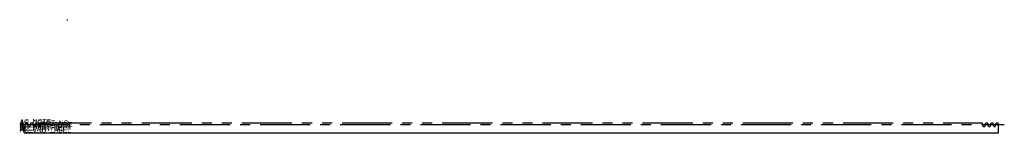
# Model space of a CAD drawing. Extents: x -0.1 to 24.5, y 0 to 2.8.
import ezdxf

# ---------------------------------------------------------------- set-up
doc = ezdxf.new("R2010")
doc.units = 0
doc.linetypes.add('CENTER', pattern=[2, 1.25, -0.25, 0.25, -0.25])
doc.linetypes.add('PHANTOM', pattern=[2.5, 1.25, -0.25, 0.25, -0.25, 0.25, -0.25])
doc.layers.get('0').update_dxf_attribs({"linetype": 'CONTINUOUS'})

msp = doc.modelspace()

# ---------------------------------------------------------------- linework, layer by layer
msp.add_line((1.068418, 2.820074), (1.087612, 2.820074))
at = {"color": 0, "linetype": 'BYBLOCK'}
for p, q in [((0.015, 0.1553), (0.039232, 0.249)), ((0.015, 0.1553), (0.039232, 0.249)), ((0.039232, 0.249), (0.083064, 0.249)), ((0.039232, 0.249), (0.083064, 0.249)), ((0.039232, 0.249), (0.039232, 0.249)), ((0.107296, 0.1553), (0.083064, 0.249)), ((0.083064, 0.249), (0.083064, 0.249)), ((0.1459, 0.1553), (0.170132, 0.249)), ((0.170132, 0.249), (0.213964, 0.249)), ((0.238196, 0.1553), (0.213964, 0.249)), ((0.2768, 0.1553), (0.301032, 0.249)), ((0.301032, 0.249), (0.344864, 0.249)), ((0.369096, 0.1553), (0.344864, 0.249)), ((0.4077, 0.1553), (0.431932, 0.249)), ((23.931096, 0.1553), (23.906864, 0.249)), ((23.9697, 0.1553), (23.993932, 0.249)), ((23.993932, 0.249), (24.037764, 0.249)), ((24.061996, 0.1553), (24.037764, 0.249)), ((24.1006, 0.1553), (24.124832, 0.249)), ((24.124832, 0.249), (24.168664, 0.249)), ((24.192896, 0.1553), (24.168664, 0.249)), ((24.2315, 0.1553), (24.255732, 0.249)), ((24.255732, 0.249), (24.299564, 0.249)), ((24.3125, 0.198979), (24.299564, 0.249)), ((0, 0), (0, 0.1553)), ((0, 0.1553), (0.015, 0.1553)), ((0, 0.1553), (0.015, 0.1553)), ((0, 0.1553), (0, 0.1553)), ((0, 0), (0, 0.1553)), ((0, 0.1553), (0, 0.1553)), ((0, 0), (24.3125, 0)), ((0, 0), (0, 0)), ((0.015, 0.1553), (0.015, 0.1553)), ((0.107296, 0.1553), (0.1459, 0.1553)), ((0.238196, 0.1553), (0.2768, 0.1553)), ((0.369096, 0.1553), (0.4077, 0.1553)), ((23.931096, 0.1553), (23.9697, 0.1553)), ((24.061996, 0.1553), (24.1006, 0.1553)), ((24.192896, 0.1553), (24.2315, 0.1553)), ((24.3125, 0), (24.3125, 0.198979))]:
    msp.add_line(p, q, dxfattribs=at)
at = {"color": 0, "linetype": 'PHANTOM'}
msp.add_line((0.431932, 0.249), (23.906864, 0.249), dxfattribs=at)
at = {"color": 0, "linetype": 'CENTER'}
msp.add_line((-0.112012, 0.208), (24.456291, 0.208), dxfattribs=at)

# ---------------------------------------------------------------- texts
at = {"color": 0, "linetype": 'BYBLOCK', "flags": 1}
for tag, p in [('AC_NOTE', (-0.112012, 0.223389)), ('AC_CPART_NO', (-0.112012, 0.187817)), ('AC_VIEW_CODE', (-0.112012, 0.152246)), ('AC_SCALE_UNT', (-0.112012, 0.116674)), ('AC_DESCRIPTN', (-0.112012, 0.081103)), ('AC_PART_NO', (-0.112012, 0.045531)), ('AC_VND_LABEL', (-0.112012, 0.00996))]:
    msp.add_attdef(tag, p, '', height=0.12, dxfattribs=at)

doc.saveas('drawing.dxf')
